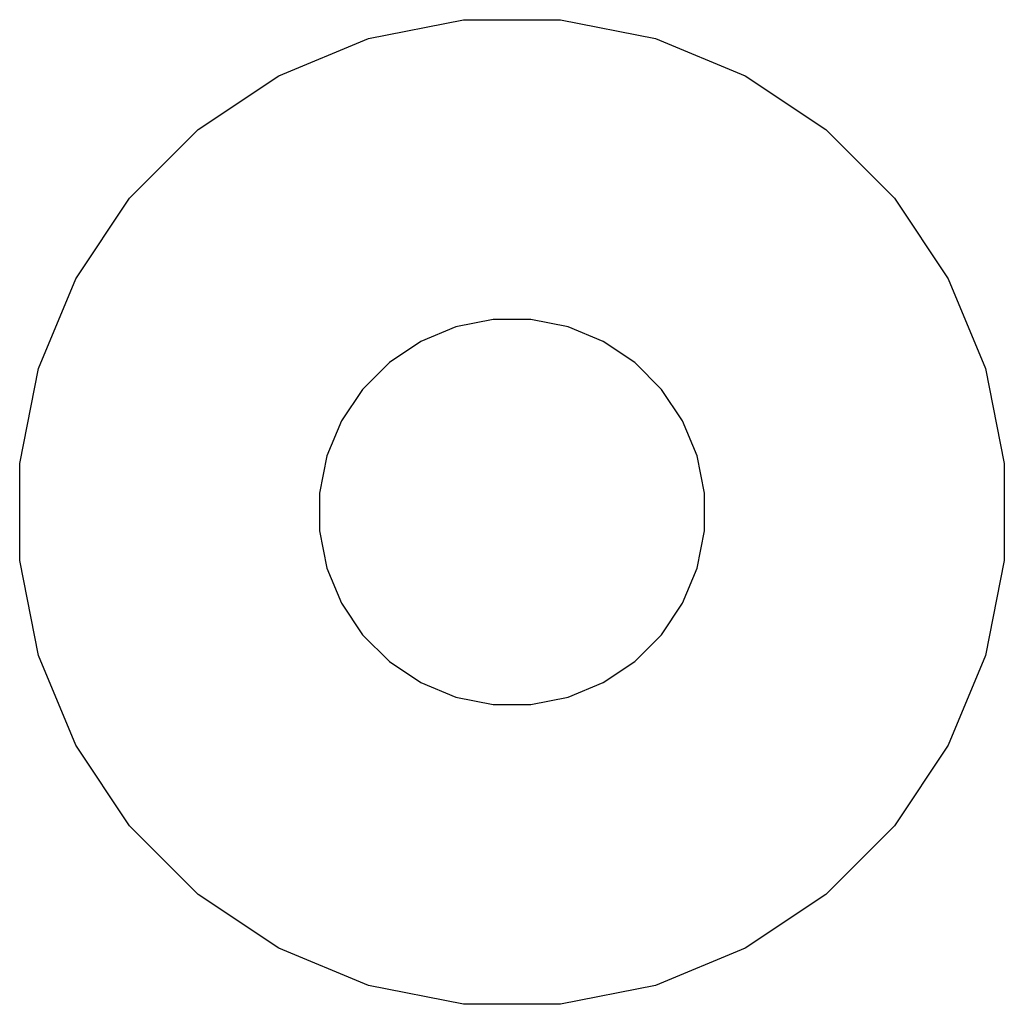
# Model space of a CAD drawing. Extents: x 0.05 to 2.3, y -1.99 to -0.02.
# Tile 4 of 8: x 0.1287 to 0.1442, y -0.0754 to -0.0599. Entities that reach past the tile are written whole.
import ezdxf

# ---------------------------------------------------------------- set-up
doc = ezdxf.new("R2010")
doc.units = 0
doc.header["$MEASUREMENT"] = 0
doc.layers.add('BLACK', color=7, linetype='CONTINUOUS')

msp = doc.modelspace()

# ---------------------------------------------------------------- linework, layer by layer
at = {"layer": 'BLACK', "linetype": 'CONTINUOUS'}
for p, q in [((0.134205, -0.060216), (0.135696, -0.059919)), ((0.135696, -0.059919), (0.137217, -0.059919)), ((0.137217, -0.059919), (0.138708, -0.060216)), ((0.132801, -0.060798), (0.134205, -0.060216)), ((0.138708, -0.060216), (0.140113, -0.060798)), ((0.131536, -0.061642), (0.132801, -0.060798)), ((0.140113, -0.060798), (0.141377, -0.061642)), ((0.130461, -0.062717), (0.131536, -0.061642)), ((0.141377, -0.061642), (0.142452, -0.062717)), ((0.129617, -0.063982), (0.130461, -0.062717)), ((0.142452, -0.062717), (0.143297, -0.063982)), ((0.129035, -0.065386), (0.129617, -0.063982)), ((0.143297, -0.063982), (0.143879, -0.065386)), ((0.13616, -0.064621), (0.135577, -0.064737)), ((0.136754, -0.064621), (0.13616, -0.064621)), ((0.137337, -0.064737), (0.136754, -0.064621)), ((0.135577, -0.064737), (0.135028, -0.064964)), ((0.137886, -0.064964), (0.137337, -0.064737)), ((0.135028, -0.064964), (0.134534, -0.065294)), ((0.13838, -0.065294), (0.137886, -0.064964)), ((0.134534, -0.065294), (0.134113, -0.065715)), ((0.1388, -0.065715), (0.13838, -0.065294)), ((0.128738, -0.066878), (0.129035, -0.065386)), ((0.143879, -0.065386), (0.144175, -0.066878)), ((0.134113, -0.065715), (0.133783, -0.066209)), ((0.13913, -0.066209), (0.1388, -0.065715)), ((0.133783, -0.066209), (0.133556, -0.066758)), ((0.139358, -0.066758), (0.13913, -0.066209)), ((0.133556, -0.066758), (0.13344, -0.067341)), ((0.139474, -0.067341), (0.139358, -0.066758)), ((0.128738, -0.068398), (0.128738, -0.066878)), ((0.144175, -0.066878), (0.144175, -0.068398)), ((0.13344, -0.067341), (0.13344, -0.067935)), ((0.139474, -0.067935), (0.139474, -0.067341)), ((0.13344, -0.067935), (0.133556, -0.068518)), ((0.139358, -0.068518), (0.139474, -0.067935)), ((0.129035, -0.069889), (0.128738, -0.068398)), ((0.133556, -0.068518), (0.133783, -0.069067)), ((0.13913, -0.069067), (0.139358, -0.068518)), ((0.144175, -0.068398), (0.143879, -0.069889)), ((0.133783, -0.069067), (0.134113, -0.069561)), ((0.1388, -0.069561), (0.13913, -0.069067)), ((0.134113, -0.069561), (0.134534, -0.069981)), ((0.13838, -0.069981), (0.1388, -0.069561)), ((0.129617, -0.071294), (0.129035, -0.069889)), ((0.143879, -0.069889), (0.143297, -0.071294)), ((0.134534, -0.069981), (0.135028, -0.070311)), ((0.137886, -0.070311), (0.13838, -0.069981)), ((0.135028, -0.070311), (0.135577, -0.070539)), ((0.137337, -0.070539), (0.137886, -0.070311)), ((0.135577, -0.070539), (0.13616, -0.070655)), ((0.136754, -0.070655), (0.137337, -0.070539)), ((0.13616, -0.070655), (0.136754, -0.070655)), ((0.130461, -0.072558), (0.129617, -0.071294)), ((0.143297, -0.071294), (0.142452, -0.072558)), ((0.131536, -0.073633), (0.130461, -0.072558)), ((0.142452, -0.072558), (0.141377, -0.073633)), ((0.132801, -0.074478), (0.131536, -0.073633)), ((0.141377, -0.073633), (0.140113, -0.074478)), ((0.134205, -0.07506), (0.132801, -0.074478)), ((0.140113, -0.074478), (0.138708, -0.07506)), ((0.135696, -0.075356), (0.134205, -0.07506)), ((0.138708, -0.07506), (0.137217, -0.075356)), ((0.137217, -0.075356), (0.135696, -0.075356))]:
    msp.add_line(p, q, dxfattribs=at)

doc.saveas('drawing.dxf')
